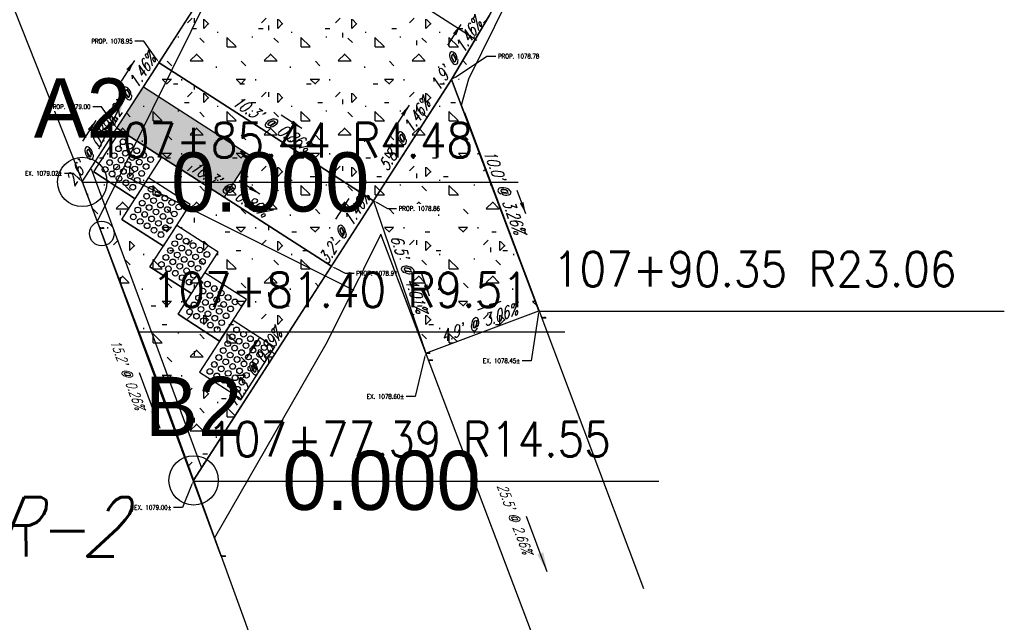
# Model space of a CAD drawing. Extents: x 167754 to 212748, y 396132 to 454338.
# Tile 90 of 147: x 212470 to 212510, y 396469 to 396493. Entities that reach past the tile are written whole.
import ezdxf
from ezdxf import colors
from ezdxf.entities.mleader import LeaderData, LeaderLine
from ezdxf.enums import TextEntityAlignment as Align
from ezdxf.math import Vec2, Vec3

# ---------------------------------------------------------------- set-up
doc = ezdxf.new("R2010")
doc.units = 0
doc.header["$MEASUREMENT"] = 0
doc.layers.get('0').update_dxf_attribs({"linetype": 'CONTINUOUS'})
for name, color, linetype, plot in [('0_3DP_MAT', 181, 'CONTINUOUS', False), ('0_EX. 3DP', 31, 'CONTINUOUS', False), ('0_QUANTITIES_PAVEMENT REMOVED', 130, 'CONTINUOUS', False), ('SC_SCRATCH-2', 2, 'CONTINUOUS', False), ('SC_SCRATCH-5', 5, 'CONTINUOUS', False)]:
    doc.layers.add(name, color=color, linetype=linetype, plot=plot)
for name, color, linetype in [('L148', 7, 'CONTINUOUS'), ('PNTDESC', 3, 'CONTINUOUS'), ('PNTELEV', 5, 'CONTINUOUS'), ('PNTNO', 7, 'CONTINUOUS'), ('PNTS', 1, 'CONTINUOUS'), ('PV_P_CURB', 3, 'CONTINUOUS'), ('PV_P_CURB_RAMP', 3, 'CONTINUOUS'), ('PV_P_CURB_RAMP_DOMES', 7, 'CONTINUOUS'), ('PV_P_CURB_RAMP_HATCH', 3, 'CONTINUOUS'), ('PV_P_GRADE_BREAKS', 3, 'CONTINUOUS'), ('SC_SCRATCH-6', 6, 'CONTINUOUS')]:
    doc.layers.add(name, color=color, linetype=linetype)
doc.styles.add('PTXT', font='TXT')
doc.styles.add('romans', font='romans.shx', dxfattribs={"width": 0.75, "oblique": 22.5})
doc.styles.get("Standard").update_dxf_attribs({"font": 'romans.shx', "width": 0.9})
doc.dimstyles.new('4P', dxfattribs={"dimscale": 4, "dimtxt": 0.14, "dimasz": 0.14, "dimexe": 0.05, "dimexo": 0.05, "dimgap": 0.05, "dimtad": 1, "dimzin": 0, "dimdsep": 46, "dimtxsty": 'romans', "dimcen": 0, "dimdle": 0.1, "dimclrd": 1, "dimclre": 1, "dimclrt": 7, "dimaunit": 1, "dimadec": 4, "dimazin": 0, "dimtfac": 1, "dimtmove": 0, "dimatfit": 2, "dimfxl": 1, "dimtvp": 1, "dimtolj": 1, "dimtzin": 0, "dimarcsym": 0})

# ---------------------------------------------------------------- blocks, each defined once
blk = doc.blocks.new('SPT4')
at = {"color": 0, "linetype": 'Continuous'}
blk.add_circle((0, 0), 0.5, dxfattribs=at)
blk = doc.blocks.new('SRVPNO1')
at = {"layer": 'PNTDESC', "style": 'PTXT'}
blk.add_attdef('DESC2', text='', height=1, dxfattribs=at).set_placement((0, -1.75), align=Align.CENTER)
at = {"layer": 'PNTELEV', "style": 'PTXT'}
blk.add_attdef('ELEV2', (1.5, -0.5), '', height=1, dxfattribs=at)
at = {"layer": 'PNTNO', "style": 'PTXT'}
blk.add_attdef('PT#', text='', height=1, dxfattribs=at).set_placement((0, 0.75), align=Align.CENTER)

msp = doc.modelspace()

# ---------------------------------------------------------------- hatches: boundary and pattern name
at = {"layer": 'L148', "transparency": 33554495}
h = msp.add_hatch(color=256, dxfattribs=at)
h.dxf.hatch_style = 1
h.paths.add_polyline_path([(212474.62, 396490.385), (212478.965, 396487.589), (212477.883, 396485.908), (212473.538, 396488.703)])
at = {"layer": 'PV_P_CURB_RAMP_HATCH', "transparency": 33554495}
h = msp.add_hatch(dxfattribs=at)
h.set_pattern_fill('CONCRE', color=256, scale=3, pattern_type=2)
h.set_pattern_definition([(0, (0, 0), (3, 3), [0.375, -2.625]), (90, (0, 0), (-3, 3), [0.375, -2.625]), (135, (0.375, 0), (-2.999999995, 2e-16), [0.5303301, -3.7123107]), (0, (0.375, 1.6875), (3, 3), [0.375, -2.625]), (45, (0.5625, 1.5), (0, 2.999999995), [0.2651649, -3.9774756]), (135, (0.5625, 1.5), (-2.999999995, 2e-16), [0.2651649, -3.9774756]), (0, (1.5, 2.4375), (3, 3), [0.5303301, -2.4696699]), (45, (1.5, 2.4375), (0, 2.999999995), [0.375, -3.8676408]), (135, (2.0303, 2.4375), (-2.999999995, 2e-16), [0.375, -3.8676408]), (90, (2.0625, 0.75), (-3, 3), [0.375, -2.625]), (45, (2.0625, 0.75), (0, 2.999999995), [0.2651649, -3.9774756]), (135, (2.25, 0.9375), (-2.999999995, 2e-16), [0.2651649, -3.9774756]), (0, (0.375, 0.75), (3, 3), [0.1875, -2.5125]), (0, (2.625, 1.5), (3, 3), [0.1875, -2.5125]), (90, (1.6875, 1.875), (-3, 3), [0.1875, -2.5125]), (135, (2.0625, 0.1875), (-2.999999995, 2e-16), [0.2651649, -3.9774756]), (135, (0.75, 2.25), (-2.999999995, 2e-16), [0.2651649, -3.9774756]), (45, (1.4062, 0.9844), (0, 2.999999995), [0.2651649, -3.9774756]), (90, (1.0312, 0.375), (-3, 3), [0.046875, -2.953125]), (90, (1.172, 1.6406), (-3, 3), [0.046875, -2.953125]), (90, (2.578, 2.1562), (-3, 3), [0.046875, -2.953125]), (90, (2.625, 0.5625), (-3, 3), [0.046875, -2.953125])])
h.paths.add_polyline_path([(212472.137, 396486.526), (212479.435, 396497.849), (212474.223, 396511.312), (212478.787, 396513.02), (212482.316, 396503.619), (212485.291, 396510.002), (212494.879, 396505.215), (212491.56, 396499.003), (212488.679, 396493.234), (212487.233, 396490.337), (212490.641, 396481.304), (212486.053, 396479.579), (212483.943, 396485.765), (212476.634, 396474.406)])

# ---------------------------------------------------------------- linework, layer by layer
at = {"layer": '0_3DP_MAT', "color": 211}
msp.add_polyline3d([(212488.122, 396492.26, 1078.749), (212479.427, 396497.855, 1078.893)], dxfattribs=at)
at = {"layer": '0_3DP_MAT'}
msp.add_polyline3d([(212486.083, 396488.033, 1078.805), (212486.083, 396488.033, 1078.805)], dxfattribs=at)
at = {"layer": '0_EX. 3DP'}
for points in [[(212487.808, 396490.708, 1078.678), (212490.444, 396496.085, 1078.57), (212494.205, 396503.757, 1078.422)], [(212487.62, 396489.34, 1078.639), (212494.875, 396470.045, 1078.196)], [(212484.217, 396484.429, 1078.735), (212493.231, 396460.611, 1078.057)]]:
    msp.add_polyline3d(points, dxfattribs=at)
at = {"layer": 'L148', "transparency": 33554623, "elevation": 1078.625}
msp.add_lwpolyline([(212474.62, 396490.385), (212478.965, 396487.589), (212477.883, 396485.908), (212473.538, 396488.703)], close=True, dxfattribs=at)
at = {"layer": 'PV_P_CURB', "elevation": -1478.31}
msp.add_lwpolyline([(212472.49, 396487.057), (212476.974, 396474.935)], dxfattribs=at)
at = {"layer": 'PV_P_CURB_RAMP'}
msp.add_lwpolyline([(212472.137, 396486.526), (212475.351, 396478.014), (212476.634, 396474.406)], dxfattribs=at)
at = {"layer": 'PV_P_CURB_RAMP_DOMES', "elevation": 1078.625}
for points in [[(212472.599, 396486.93), (212473.681, 396488.611)], [(212472.599, 396486.93), (212473.681, 396488.611)], [(212475.363, 396487.529), (212473.681, 396488.611)], [(212474.281, 396485.847), (212475.363, 396487.529)], [(212474.281, 396485.847), (212472.599, 396486.93)], [(212472.599, 396486.93), (212474.281, 396485.847)], [(212473.74, 396485.006), (212474.822, 396486.688)], [(212473.74, 396485.006), (212474.822, 396486.688)], [(212476.504, 396485.606), (212474.822, 396486.688)], [(212475.421, 396483.924), (212476.504, 396485.606)], [(212475.421, 396483.924), (212473.74, 396485.006)], [(212473.74, 396485.006), (212475.421, 396483.924)], [(212474.88, 396483.083), (212475.963, 396484.765)], [(212474.88, 396483.083), (212475.963, 396484.765)], [(212477.644, 396483.683), (212475.963, 396484.765)], [(212476.562, 396482.001), (212477.644, 396483.683)], [(212476.562, 396482.001), (212474.88, 396483.083)], [(212474.88, 396483.083), (212476.562, 396482.001)], [(212476.021, 396481.16), (212477.103, 396482.842)], [(212476.021, 396481.16), (212477.103, 396482.842)], [(212478.785, 396481.76), (212477.103, 396482.842)], [(212477.703, 396480.078), (212478.785, 396481.76)], [(212477.703, 396480.078), (212476.021, 396481.16)], [(212476.021, 396481.16), (212477.703, 396480.078)], [(212478.244, 396480.919), (212476.891, 396478.816)], [(212478.244, 396480.919), (212479.926, 396479.836)], [(212479.926, 396479.836), (212478.573, 396477.734)], [(212476.891, 396478.816), (212478.573, 396477.734)]]:
    msp.add_lwpolyline(points, dxfattribs=at)
at = {"layer": 'PV_P_CURB_RAMP_DOMES'}
for centre in [(212473.784, 396488.153, 1078.625), (212473.604, 396487.873, 1078.625), (212473.884, 396487.692, 1078.625), (212474.064, 396487.973, 1078.625), (212474.344, 396487.792, 1078.625), (212473.244, 396487.313, 1078.625), (212473.424, 396487.593, 1078.625), (212473.704, 396487.412, 1078.625), (212474.164, 396487.512, 1078.625), (212474.444, 396487.332, 1078.625), (212474.624, 396487.612, 1078.625), (212474.904, 396487.432, 1078.625), (212473.063, 396487.033, 1078.625), (212473.524, 396487.132, 1078.625), (212473.804, 396486.952, 1078.625), (212473.984, 396487.232, 1078.625), (212474.264, 396487.052, 1078.625), (212474.724, 396487.152, 1078.625), (212473.343, 396486.852, 1078.625), (212473.624, 396486.672, 1078.625), (212473.904, 396486.492, 1078.625), (212474.084, 396486.772, 1078.625), (212474.364, 396486.592, 1078.625), (212474.544, 396486.872, 1078.625), (212474.184, 396486.312, 1078.625), (212474.925, 396486.23, 1078.625), (212474.745, 396485.949, 1078.625), (212475.025, 396485.769, 1078.625), (212475.205, 396486.049, 1078.625), (212475.485, 396485.869, 1078.625), (212475.765, 396485.689, 1078.625), (212474.384, 396485.389, 1078.625), (212474.565, 396485.669, 1078.625), (212474.845, 396485.489, 1078.625), (212475.125, 396485.309, 1078.625), (212475.305, 396485.589, 1078.625), (212475.585, 396485.409, 1078.625), (212476.045, 396485.509, 1078.625), (212474.204, 396485.109, 1078.625), (212474.484, 396484.929, 1078.625), (212474.664, 396485.209, 1078.625), (212474.944, 396485.029, 1078.625), (212475.405, 396485.129, 1078.625), (212475.685, 396484.949, 1078.625), (212475.865, 396485.229, 1078.625), (212474.764, 396484.749, 1078.625), (212475.044, 396484.569, 1078.625), (212475.224, 396484.849, 1078.625), (212475.505, 396484.669, 1078.625), (212475.324, 396484.389, 1078.625), (212476.066, 396484.306, 1078.625), (212476.346, 396484.126, 1078.625), (212475.705, 396483.746, 1078.625), (212475.886, 396484.026, 1078.625), (212476.166, 396483.846, 1078.625), (212476.626, 396483.946, 1078.625), (212476.906, 396483.766, 1078.625), (212475.525, 396483.466, 1078.625), (212475.985, 396483.566, 1078.625), (212476.265, 396483.386, 1078.625), (212476.446, 396483.666, 1078.625), (212476.726, 396483.486, 1078.625), (212477.006, 396483.305, 1078.625), (212477.186, 396483.586, 1078.625), (212475.345, 396483.186, 1078.625), (212475.625, 396483.006, 1078.625), (212475.805, 396483.286, 1078.625), (212476.085, 396483.106, 1078.625), (212476.365, 396482.926, 1078.625), (212476.545, 396483.206, 1078.625), (212476.825, 396483.025, 1078.625), (212475.905, 396482.826, 1078.625), (212476.185, 396482.646, 1078.625), (212476.645, 396482.745, 1078.625), (212476.465, 396482.465, 1078.625), (212477.026, 396482.103, 1078.625), (212477.206, 396482.383, 1078.625), (212477.487, 396482.203, 1078.625), (212476.846, 396481.823, 1078.625), (212477.306, 396481.923, 1078.625), (212477.586, 396481.743, 1078.625), (212477.767, 396482.023, 1078.625), (212478.047, 396481.843, 1078.625), (212476.666, 396481.543, 1078.625), (212476.946, 396481.363, 1078.625), (212477.126, 396481.643, 1078.625), (212477.406, 396481.463, 1078.625), (212477.866, 396481.562, 1078.625), (212478.146, 396481.382, 1078.625), (212478.327, 396481.662, 1078.625), (212476.486, 396481.263, 1078.625), (212476.766, 396481.083, 1078.625), (212477.046, 396480.903, 1078.625), (212477.226, 396481.183, 1078.625), (212477.506, 396481.002, 1078.625), (212477.686, 396481.282, 1078.625), (212477.966, 396481.102, 1078.625), (212477.326, 396480.722, 1078.625), (212477.606, 396480.542, 1078.625), (212477.786, 396480.822, 1078.625), (212478.39, 396480.53, 1078.625), (212478.21, 396480.25, 1078.625), (212478.67, 396480.35, 1078.625), (212478.95, 396480.17, 1078.625), (212478.03, 396479.97, 1078.625), (212478.31, 396479.79, 1078.625), (212478.49, 396480.07, 1078.625), (212478.77, 396479.89, 1078.625), (212479.05, 396479.709, 1078.625), (212479.23, 396479.989, 1078.625), (212479.51, 396479.809, 1078.625), (212477.669, 396479.41, 1078.625), (212477.849, 396479.69, 1078.625), (212478.129, 396479.51, 1078.625), (212478.409, 396479.329, 1078.625), (212478.59, 396479.609, 1078.625), (212478.87, 396479.429, 1078.625), (212479.33, 396479.529, 1078.625), (212477.488, 396479.128, 1078.625), (212477.768, 396478.948, 1078.625), (212477.949, 396479.23, 1078.625), (212478.229, 396479.049, 1078.625), (212478.689, 396479.149, 1078.625), (212478.969, 396478.969, 1078.625), (212479.15, 396479.249, 1078.625), (212477.307, 396478.846, 1078.625), (212477.587, 396478.666, 1078.625), (212478.048, 396478.768, 1078.625), (212478.328, 396478.588, 1078.625), (212478.509, 396478.869, 1078.625), (212478.789, 396478.689, 1078.625), (212477.867, 396478.486, 1078.625), (212478.147, 396478.306, 1078.625), (212478.427, 396478.126, 1078.625), (212478.608, 396478.407, 1078.625)]:
    msp.add_circle(centre, 0.115, dxfattribs=at)
at = {"layer": 'SC_SCRATCH-6'}
msp.add_circle((212472.926, 396484.438, -1478.31), 0.5, dxfattribs=at)

# ---------------------------------------------------------------- texts
at = {"layer": '0_3DP_MAT', "color": 211, "style": 'romans', "oblique": 22.5, "width": 0.75}
for s, rotation, p in [("10.3' @ 0.86%", 327.2412, (212479.682, 396488.697)), ("5.8' @ 1.46%", 57.2394, (212485.389, 396488.308)), ("10.0' @ 3.26%", 290.6711, (212489.023, 396486.048)), ("10.3' @ 0.86%", 327.2394, (212477.972, 396486.04)), ("3.2' @ 1.46%", 57.2394, (212482.954, 396484.523)), ("10.3' @ 0.89%", 57.2394, (212479.299, 396478.844))]:
    msp.add_text(s, height=0.48, rotation=rotation, dxfattribs=at).set_placement(p, align=Align.CENTER)
at = {"layer": '0_3DP_MAT', "style": 'romans', "oblique": 22.5, "width": 0.75}
for s, rotation, p in [("15.2' @ 0.26%", 290.298, (212473.779, 396478.658)), ("25.5' @ 2.66%", 290.7293, (212489.472, 396472.803))]:
    msp.add_text(s, height=0.4, rotation=rotation, dxfattribs=at).set_placement(p, align=Align.CENTER)
at = {"layer": '0_3DP_MAT', "insert": (212466.858, 396473.748), "char_height": 2.4, "attachment_point": 1, "style": 'romans'}
msp.add_mtext_dynamic_manual_height_columns('CR-2', width=6.16799, gutter_width=12, heights=[0], dxfattribs=at)
at = {"layer": 'SC_SCRATCH-6', "width": 0.9}
for s, height, p in [('107+84.19 R6.04', 0.014, (212472.851, 396484.667, 1068.24)), ('107+90.35 R23.06', 1.4, (212491.204, 396482.994)), ('107+77.39 R14.55', 1.4, (212477.196, 396476.096)), ('107+75.38 R17.09', 0.014, (212477.768, 396471.37))]:
    msp.add_text(s, height=height, dxfattribs=at).set_placement(p, align=Align.MIDDLE_LEFT)

# ---------------------------------------------------------------- leaders
at = {"layer": '0_3DP_MAT', "color": 211}
for points in [[(212487.482, 396492.912), (212486.941, 396492.071)], [(212485.379, 396489.644), (212484.838, 396488.803)], [(212472.683, 396489.022), (212472.142, 396488.181)], [(212481.038, 396488.694), (212480.197, 396489.235)], [(212479.329, 396486.037), (212478.488, 396486.578)], [(212482.943, 396485.859), (212482.402, 396485.018)], [(212490.11, 396485.237), (212489.757, 396486.173)], [(212486.204, 396481.898), (212485.881, 396482.844)], [(212479.302, 396480.2), (212478.761, 396479.359)]]:
    msp.add_leader(points, dimstyle='4P', override={"dimscale": 20, "dimtxt": 0.12, "dimasz": 0.024, "dimdec": 2}, dxfattribs=at)
at = {"layer": '0_3DP_MAT'}
for points in [[(212473.871, 396490.008), (212472.799, 396487.861)], [(212475.287, 396476.531), (212474.455, 396478.782)], [(212490.983, 396470.72), (212490.134, 396472.965)]]:
    msp.add_leader(points, dimstyle='4P', override={"dimscale": 20, "dimtxt": 0.12, "dimasz": 0.04, "dimdec": 2}, dxfattribs=at)
at = {"layer": 'SC_SCRATCH-6', "has_arrowhead": 0}
for points in [[(212472.846, 396484.65, 1068.24), (212472.846, 396484.65, 1068.24), (212473.023, 396484.65, 1068.24)], [(212477.763, 396471.354), (212477.763, 396471.353), (212477.951, 396471.353)]]:
    msp.add_leader(points, dimstyle='4P', override={"dimscale": 20, "dimasz": 0.1}, dxfattribs=at)

# ---------------------------------------------------------------- next in the draw order: leaders
at = {"layer": '0_3DP_MAT'}
ml = msp.add_multileader_mtext('Standard', dxfattribs=at)
ml.set_content('PROP. 1078.95', color=256)
ml.set_leader_properties()
ml.build(insert=Vec2(0, 0))
ml.multileader.update_dxf_attribs({"dogleg_length": 0.36, "arrow_head_size": 0.18})
ctx = ml.context
ctx.base_point, ctx.char_height, ctx.arrow_head_size, ctx.landing_gap_size, ctx.plane_origin = Vec3(212472.243, 396492.234, 1078.951), 0.18, 0.18, 0.09, Vec3(212474.392, 396490.482, 1078.951)
ctx.text_align_type = 2
notes = []
notes.append((ctx, [(1, (1, 1, 0), (212474.627, 396492.234, 1078.951), (-1, 0), 0.36, [(0, [(212475.248, 396491.36, 1078.951)], 0, [])])]))
ctx.mtext.insert, ctx.mtext.alignment, ctx.mtext.flow_direction = Vec3(212474.177, 396492.324, 1078.951), 3, 5
ctx.mtext.has_bg_fill, ctx.mtext.bg_color, ctx.mtext.bg_scale_factor, ctx.mtext.bg_transparency, ctx.mtext.use_window_bg_color = 1, -1027028792, 1.5, 0, 1
ml = msp.add_multileader_mtext('Standard', dxfattribs=at)
ml.set_content('PROP. 1078.78', color=256)
ml.set_leader_properties()
ml.build(insert=Vec2(0, 0))
ml.multileader.update_dxf_attribs({"dogleg_length": 0.36, "arrow_head_size": 0.18})
ctx = ml.context
ctx.base_point, ctx.char_height, ctx.arrow_head_size, ctx.landing_gap_size, ctx.plane_origin = Vec3(212488.896, 396491.623, 1078.45), 0.18, 0.18, 0.09, Vec3(212487.302, 396490.181, 1078.45)
notes.append((ctx, [(0, (1, 1, 0), (212488.536, 396491.623, 1078.45), (1, 0), 0.36, [(0, [(212487.105, 396490.678, 1078.45)], 0, [])])]))
ctx.mtext.insert, ctx.mtext.flow_direction = Vec3(212488.986, 396491.713, 1078.45), 5
ctx.mtext.has_bg_fill, ctx.mtext.bg_color, ctx.mtext.bg_scale_factor, ctx.mtext.bg_transparency, ctx.mtext.use_window_bg_color = 1, -1027028792, 1.5, 0, 1
ml = msp.add_multileader_mtext('Standard', dxfattribs=at)
ml.set_content('EX. 1079.02±', color=256)
ml.set_leader_properties()
ml.build(insert=Vec2(0, 0))
ml.multileader.update_dxf_attribs({"dogleg_length": 0.36, "arrow_head_size": 0.18})
ctx = ml.context
ctx.base_point, ctx.char_height, ctx.arrow_head_size, ctx.landing_gap_size, ctx.plane_origin = Vec3(212469.551, 396486.874, 2157.456), 0.18, 0.18, 0.09, Vec3(212471.96, 396487.028, 2157.456)
ctx.text_align_type = 2
notes.append((ctx, [(1, (1, 1, 0), (212471.773, 396486.874, 2157.456), (-1, 0), 0.36, [(0, [(212472.137, 396486.526, 2157.456)], 0, [])])]))
ctx.mtext.insert, ctx.mtext.alignment, ctx.mtext.flow_direction = Vec3(212471.323, 396486.964, 2157.456), 3, 5
ctx.mtext.has_bg_fill, ctx.mtext.bg_color, ctx.mtext.bg_scale_factor, ctx.mtext.bg_transparency, ctx.mtext.use_window_bg_color = 1, -1027028792, 1.5, 0, 1
ml = msp.add_multileader_mtext('Standard', dxfattribs=at)
ml.set_content('PROP. 1078.86', color=256)
ml.set_leader_properties()
ml.build(insert=Vec2(0, 0))
ml.multileader.update_dxf_attribs({"dogleg_length": 0.36, "arrow_head_size": 0.18})
ctx = ml.context
ctx.base_point, ctx.char_height, ctx.arrow_head_size, ctx.landing_gap_size, ctx.plane_origin = Vec3(212484.87, 396485.449, 1078.502), 0.18, 0.18, 0.09, Vec3(212484.134, 396485.283, 1078.502)
notes.append((ctx, [(0, (1, 1, 0), (212484.51, 396485.449, 1078.502), (1, 0), 0.36, [(0, [(212483.943, 396485.765, 1078.502)], 0, [])])]))
ctx.mtext.insert, ctx.mtext.flow_direction = Vec3(212484.96, 396485.539, 1078.502), 5
ctx.mtext.has_bg_fill, ctx.mtext.bg_color, ctx.mtext.bg_scale_factor, ctx.mtext.bg_transparency, ctx.mtext.use_window_bg_color = 1, -1027028792, 1.5, 0, 1
ml = msp.add_multileader_mtext('Standard', dxfattribs=at)
ml.set_content('EX. 1078.45±', color=256)
ml.set_leader_properties()
ml.build(insert=Vec2(0, 0))
ml.multileader.update_dxf_attribs({"dogleg_length": 0.36, "arrow_head_size": 0.18})
ctx = ml.context
ctx.base_point, ctx.char_height, ctx.arrow_head_size, ctx.landing_gap_size, ctx.plane_origin = Vec3(212488.107, 396479.277, 1078.732), 0.18, 0.18, 0.09, Vec3(212488.815, 396486.19, 1078.732)
ctx.text_align_type = 2
notes.append((ctx, [(1, (1, 1, 0), (212490.329, 396479.277, 1078.732), (-1, 0), 0.36, [(0, [(212490.641, 396481.304, 1078.732)], 0, [])])]))
ctx.mtext.insert, ctx.mtext.alignment, ctx.mtext.flow_direction = Vec3(212489.879, 396479.367, 1078.732), 3, 5
ctx.mtext.has_bg_fill, ctx.mtext.bg_color, ctx.mtext.bg_scale_factor, ctx.mtext.bg_transparency, ctx.mtext.use_window_bg_color = 1, -1027028792, 1.5, 0, 1
ml = msp.add_multileader_mtext('Standard', dxfattribs=at)
ml.set_content('EX. 1078.60±', color=256)
ml.set_leader_properties()
ml.build(insert=Vec2(0, 0))
ml.multileader.update_dxf_attribs({"dogleg_length": 0.36, "arrow_head_size": 0.18})
ctx = ml.context
ctx.base_point, ctx.char_height, ctx.arrow_head_size, ctx.landing_gap_size, ctx.plane_origin = Vec3(212483.404, 396477.829, 1078.59), 0.18, 0.18, 0.09, Vec3(212484.112, 396484.742, 1078.59)
ctx.text_align_type = 2
notes.append((ctx, [(1, (1, 1, 0), (212485.626, 396477.829, 1078.59), (-1, 0), 0.36, [(0, [(212486.053, 396479.579, 1078.59)], 0, [])])]))
ctx.mtext.insert, ctx.mtext.alignment, ctx.mtext.flow_direction = Vec3(212485.176, 396477.919, 1078.59), 3, 5
ctx.mtext.has_bg_fill, ctx.mtext.bg_color, ctx.mtext.bg_scale_factor, ctx.mtext.bg_transparency, ctx.mtext.use_window_bg_color = 1, -1027028792, 1.5, 0, 1
ml = msp.add_multileader_mtext('Standard', dxfattribs=at)
ml.set_content('EX. 1079.00±', color=256)
ml.set_leader_properties()
ml.build(insert=Vec2(0, 0))
ml.multileader.update_dxf_attribs({"dogleg_length": 0.36, "arrow_head_size": 0.18})
ctx = ml.context
ctx.base_point, ctx.char_height, ctx.arrow_head_size, ctx.landing_gap_size, ctx.plane_origin = Vec3(212473.977, 396473.33, 1078.625), 0.18, 0.18, 0.09, Vec3(212476.808, 396473.96, 1078.625)
ctx.text_align_type = 2
notes.append((ctx, [(1, (1, 1, 0), (212476.199, 396473.33, 1078.625), (-1, 0), 0.36, [(0, [(212476.634, 396474.406, 1078.625)], 0, [])])]))
ctx.mtext.insert, ctx.mtext.alignment, ctx.mtext.flow_direction = Vec3(212475.749, 396473.42, 1078.625), 3, 5
ctx.mtext.has_bg_fill, ctx.mtext.bg_color, ctx.mtext.bg_scale_factor, ctx.mtext.bg_transparency, ctx.mtext.use_window_bg_color = 1, -1027028792, 1.5, 0, 1
for ctx, leaders in notes:
    for number, flags, end, landing, length, lines in leaders:
        leader = LeaderData()
        leader.index, (leader.has_last_leader_line, leader.has_dogleg_vector, leader.attachment_direction) = number, flags
        leader.last_leader_point, leader.dogleg_vector, leader.dogleg_length = Vec3(end), Vec3(landing), length
        for number, points, colour, breaks in lines:
            line = LeaderLine()
            line.index, line.vertices, line.color, line.breaks = number, Vec3.list(points), colors.encode_raw_color(colour), breaks
            leader.lines.append(line)
        ctx.leaders.append(leader)

# ---------------------------------------------------------------- next in the draw order: linework, layer by layer
at = {"layer": '0_3DP_MAT', "color": 211, "elevation": 1078.59}
msp.add_lwpolyline([(212486.053, 396479.579), (212490.641, 396481.304)], dxfattribs=at)
at = {"layer": '0_3DP_MAT', "color": 211}
for points in [[(212475.248, 396491.36, 1078.951), (212479.427, 396497.855, 1078.893)], [(212473.538, 396488.703, 1078.997), (212475.248, 396491.36, 1078.951)], [(212483.943, 396485.765, 1078.862), (212475.248, 396491.36, 1078.951)], [(212487.105, 396490.678, 1078.777), (212490.641, 396481.304, 1078.45)], [(212472.137, 396486.526, 1079.02), (212473.538, 396488.703, 1078.997)], [(212477.76, 396471.363, 1078.99), (212472.844, 396484.646, 1079.03)], [(212486.053, 396479.579, 1078.6), (212490.641, 396481.304, 1078.45)]]:
    msp.add_polyline3d(points, dxfattribs=at)
at = {"layer": '0_EX. 3DP'}
for points in [[(212464.857, 396504.892, 1079.084), (212471.94, 396487.049, 1079.019)], [(212471.94, 396487.049, 1079.019), (212475.351, 396478.014, 1079.049), (212480.623, 396463.46, 1078.92)]]:
    msp.add_polyline3d(points, dxfattribs=at)
at = {"layer": 'PNTS'}
for p in [(212472.137, 396486.526), (212476.649, 396474.43)]:
    msp.add_point(p, dxfattribs=at)
at = {"layer": 'PV_P_CURB', "elevation": 1078.976}
msp.add_lwpolyline([(212472.137, 396486.526), (212479.427, 396497.855)], dxfattribs=at)
at = {"layer": 'PV_P_CURB_RAMP'}
for points, elevation in [([(212494.879, 396505.215), (212491.56, 396499.003), (212488.631, 396493.259), (212487.105, 396490.678)], 1078.625), ([(212487.105, 396490.678), (212476.634, 396474.406)], 1078.625), ([(212483.943, 396485.765), (212486.053, 396479.579), (212490.641, 396481.304), (212487.105, 396490.678)], 1078.713)]:
    msp.add_lwpolyline(points, dxfattribs=dict(at, elevation=elevation))
at = {"layer": 'PV_P_CURB_RAMP', "color": 3, "elevation": 1078.976}
msp.add_lwpolyline([(212472.137, 396486.526), (212479.427, 396497.855)], dxfattribs=at)
at = {"layer": 'PV_P_GRADE_BREAKS', "elevation": 1078.502}
msp.add_lwpolyline([(212475.248, 396491.36), (212483.943, 396485.765)], dxfattribs=at)
at = {"layer": 'SC_SCRATCH-2', "elevation": -1478.31}
msp.add_lwpolyline([(212472.926, 396484.438), (212477.682, 396471.579)], dxfattribs=at)

# ---------------------------------------------------------------- next in the draw order: block references
at = {"layer": 'PNTS', "xscale": 2, "yscale": 2, "zscale": 2}
for p in [(212472.137, 396486.526), (212476.649, 396474.43)]:
    msp.add_blockref('SPT4', p, dxfattribs=at)
at = {"layer": 'PNTS', "xscale": 2.4, "yscale": 2.4, "zscale": 2.4}
msp.add_blockref('SRVPNO1', (212476.649, 396474.43), dxfattribs=at).add_auto_attribs({'PT#': 'B2', 'ELEV2': '0.000'})

# ---------------------------------------------------------------- next in the draw order: texts
at = {"layer": '0_3DP_MAT', "color": 211, "style": 'romans', "oblique": 22.5, "width": 0.75}
for s, rotation, p in [("1.9' @ 1.46%", 57.2394, (212487.479, 396491.555)), ("3.2' @ 1.46%", 57.2388, (212474.258, 396490.118)), ("2.6' @ 0.89%", 57.2394, (212472.703, 396487.702)), ("4.9' @ 3.06%", 20.6065, (212488.291, 396480.591))]:
    msp.add_text(s, height=0.48, rotation=rotation, dxfattribs=at).set_placement(p, align=Align.CENTER)
at = {"layer": 'SC_SCRATCH-6', "width": 0.9}
for s, p in [('107+90.16 R23.29', (212490.753, 396481.04, 1067.666)), ('107+86.57 R19.99', (212486.059, 396479.596)), ('107+86.38 R20.22', (212486.165, 396479.315, 1067.804))]:
    msp.add_text(s, height=0.014, dxfattribs=at).set_placement(p, align=Align.MIDDLE_LEFT)

# ---------------------------------------------------------------- next in the draw order: leaders
at = {"layer": '0_3DP_MAT', "color": 211}
for points in [[(212474.248, 396491.454), (212473.707, 396490.613)], [(212489.094, 396481.674), (212488.158, 396481.322)]]:
    msp.add_leader(points, dimstyle='4P', override={"dimscale": 20, "dimtxt": 0.12, "dimasz": 0.024, "dimdec": 2}, dxfattribs=at)
at = {"layer": 'SC_SCRATCH-6', "has_arrowhead": 0}
for points in [[(212472.137, 396486.526), (212472.14, 396486.517), (212489.8, 396486.517)], [(212490.641, 396481.304), (212490.644, 396481.294), (212509.504, 396481.294)], [(212490.747, 396481.023, 1067.666), (212490.747, 396481.023, 1067.666), (212490.935, 396481.023, 1067.666)], [(212474.387, 396480.461), (212474.389, 396480.452), (212491.689, 396480.452)], [(212486.053, 396479.579), (212486.053, 396479.579), (212486.241, 396479.579)], [(212486.159, 396479.298, 1067.804), (212486.159, 396479.298, 1067.804), (212486.348, 396479.298, 1067.804)], [(212476.634, 396474.406), (212476.636, 396474.396), (212495.496, 396474.396)]]:
    msp.add_leader(points, dimstyle='4P', override={"dimscale": 20, "dimasz": 0.1}, dxfattribs=at)

# ---------------------------------------------------------------- next in the draw order: leaders
at = {"layer": '0_3DP_MAT'}
ml = msp.add_multileader_mtext('Standard', dxfattribs=at)
ml.set_content('PROP. 1078.91', color=256)
ml.set_leader_properties()
ml.build(insert=Vec2(0, 0))
ml.multileader.update_dxf_attribs({"dogleg_length": 0.36, "arrow_head_size": 0.18})
ctx = ml.context
ctx.base_point, ctx.char_height, ctx.arrow_head_size, ctx.landing_gap_size, ctx.plane_origin = Vec3(212483.15, 396482.822, 1078.908), 0.18, 0.18, 0.09, Vec3(212482.414, 396482.656, 1078.908)
notes = []
notes.append((ctx, [(0, (1, 1, 0), (212482.79, 396482.822, 1078.908), (1, 0), 0.36, [(0, [(212482.233, 396483.108, 1078.908)], 0, [])])]))
ctx.mtext.insert, ctx.mtext.width, ctx.mtext.flow_direction = Vec3(212483.24, 396482.912, 1078.908), 1.84371, 5
ctx.mtext.has_bg_fill, ctx.mtext.bg_color, ctx.mtext.bg_scale_factor, ctx.mtext.bg_transparency, ctx.mtext.use_window_bg_color = 1, -1027028792, 1.5, 0, 1
for ctx, leaders in notes:
    for number, flags, end, landing, length, lines in leaders:
        leader = LeaderData()
        leader.index, (leader.has_last_leader_line, leader.has_dogleg_vector, leader.attachment_direction) = number, flags
        leader.last_leader_point, leader.dogleg_vector, leader.dogleg_length = Vec3(end), Vec3(landing), length
        for number, points, colour, breaks in lines:
            line = LeaderLine()
            line.index, line.vertices, line.color, line.breaks = number, Vec3.list(points), colors.encode_raw_color(colour), breaks
            leader.lines.append(line)
        ctx.leaders.append(leader)

# ---------------------------------------------------------------- next in the draw order: linework, layer by layer
at = {"layer": '0_3DP_MAT', "color": 211}
for points in [[(212482.233, 396483.108, 1078.908), (212483.943, 396485.765, 1078.862), (212487.105, 396490.678, 1078.777), (212488.631, 396493.259, 1078.733), (212491.56, 396499.003, 1078.639)], [(212482.233, 396483.108, 1078.908), (212473.538, 396488.703, 1078.997)], [(212483.943, 396485.765, 1078.862), (212486.053, 396479.579, 1078.6)], [(212476.634, 396474.406, 1079), (212482.233, 396483.108, 1078.908)]]:
    msp.add_polyline3d(points, dxfattribs=at)
at = {"layer": 'PV_P_GRADE_BREAKS', "elevation": 1078.625}
msp.add_lwpolyline([(212473.538, 396488.703), (212482.233, 396483.108)], dxfattribs=at)
at = {"layer": 'SC_SCRATCH-5'}
msp.add_lwpolyline([(212474.043, 396486.675), (212483.137, 396482.134)], dxfattribs=at)

# ---------------------------------------------------------------- next in the draw order: texts
at = {"layer": '0_3DP_MAT', "color": 211, "style": 'romans', "oblique": 22.5, "width": 0.75}
msp.add_text("6.5' @ 4.01%", height=0.48, rotation=288.8356, dxfattribs=at).set_placement((212485.15, 396482.724), align=Align.CENTER)
at = {"layer": 'SC_SCRATCH-6', "width": 0.9}
msp.add_text('107+81.40 R9.51', height=1.4, dxfattribs=at).set_placement((212474.949, 396482.152), align=Align.MIDDLE_LEFT)

# ---------------------------------------------------------------- next in the draw order: leaders
at = {"layer": '0_3DP_MAT'}
ml = msp.add_multileader_mtext('Standard', dxfattribs=at)
ml.set_content('PROP. 1079.00', color=256)
ml.set_leader_properties()
ml.build(insert=Vec2(0, 0))
ml.multileader.update_dxf_attribs({"dogleg_length": 0.36, "arrow_head_size": 0.18})
ctx = ml.context
ctx.base_point, ctx.char_height, ctx.arrow_head_size, ctx.landing_gap_size, ctx.plane_origin = Vec3(212470.533, 396489.577, 1078.625), 0.18, 0.18, 0.09, Vec3(212472.682, 396487.826, 1078.625)
ctx.text_align_type = 2
notes = []
notes.append((ctx, [(1, (1, 1, 0), (212472.917, 396489.577, 1078.625), (-1, 0), 0.36, [(0, [(212473.538, 396488.703, 1078.625)], 0, [])])]))
ctx.mtext.insert, ctx.mtext.alignment, ctx.mtext.flow_direction = Vec3(212472.467, 396489.667, 1078.625), 3, 5
ctx.mtext.has_bg_fill, ctx.mtext.bg_color, ctx.mtext.bg_scale_factor, ctx.mtext.bg_transparency, ctx.mtext.use_window_bg_color = 1, -1027028792, 1.5, 0, 1
for ctx, leaders in notes:
    for number, flags, end, landing, length, lines in leaders:
        leader = LeaderData()
        leader.index, (leader.has_last_leader_line, leader.has_dogleg_vector, leader.attachment_direction) = number, flags
        leader.last_leader_point, leader.dogleg_vector, leader.dogleg_length = Vec3(end), Vec3(landing), length
        for number, points, colour, breaks in lines:
            line = LeaderLine()
            line.index, line.vertices, line.color, line.breaks = number, Vec3.list(points), colors.encode_raw_color(colour), breaks
            leader.lines.append(line)
        ctx.leaders.append(leader)

# ---------------------------------------------------------------- next in the draw order: linework, layer by layer
at = {"layer": '0_QUANTITIES_PAVEMENT REMOVED'}
msp.add_lwpolyline([(212477.5, 396472.08), (212482.016, 396479.97), (212484.234, 396484.385), (212486.053, 396479.579), (212490.641, 396481.304), (212487.507, 396489.641), (212487.808, 396490.708), (212490.444, 396496.085), (212494.205, 396503.757), (212494.879, 396505.215), (212485.291, 396510.002), (212482.847, 396504.945), (212482.058, 396504.304), (212478.787, 396513.02), (212474.223, 396511.312), (212478.956, 396499.173), (212478.855, 396497.332), (212474.988, 396489.484), (212472.742, 396484.925), (212475.351, 396478.014), (212477.5, 396472.08)], dxfattribs=at)

# ---------------------------------------------------------------- next in the draw order: block references
at = {"layer": 'PNTS', "xscale": 2.4, "yscale": 2.4, "zscale": 2.4}
msp.add_blockref('SRVPNO1', (212472.137, 396486.526), dxfattribs=at).add_auto_attribs({'PT#': 'A2', 'ELEV2': '0.000'})

# ---------------------------------------------------------------- next in the draw order: texts
at = {"layer": 'SC_SCRATCH-6', "width": 0.9}
msp.add_text('107+85.44 R4.48', height=1.4, dxfattribs=at).set_placement((212472.7, 396488.217), align=Align.MIDDLE_LEFT)

doc.saveas('drawing.dxf')
